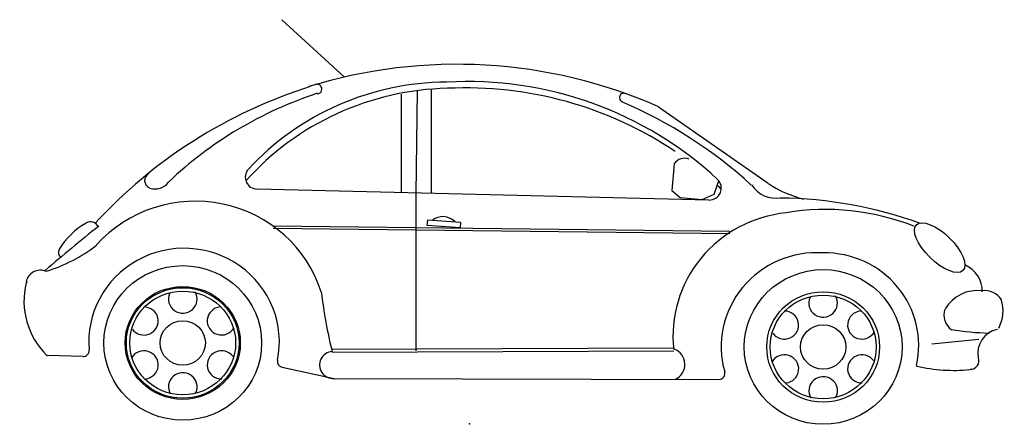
# Model space of a CAD drawing. Header units: millimetres. Extents: x 302.89 to 307, y 253.63 to 255.32.
import ezdxf

# ---------------------------------------------------------------- set-up
doc = ezdxf.new("R2010")
doc.units = ezdxf.units.MM

msp = doc.modelspace()

# ---------------------------------------------------------------- linework, layer by layer
for p, q in [((304.2501, 255.0782), (303.9881, 255.3176)), ((304.5532, 255.0212), (304.5477, 254.5898)), ((304.6134, 254.5962), (304.6134, 255.0275)), ((304.4883, 254.5962), (304.4883, 255.0067)), ((305.5609, 254.954), (306.0188, 254.6346)), ((305.6264, 254.7157), (305.6168, 254.6043)), ((305.7706, 254.5643), (303.8853, 254.6098)), ((305.7935, 254.5894), (305.8124, 254.6441)), ((304.5477, 254.594), (304.5477, 253.9341)), ((305.6168, 254.6043), (305.6515, 254.5755)), ((305.6515, 254.5755), (305.7424, 254.5672)), ((305.7424, 254.5672), (305.7935, 254.5894)), ((305.8585, 254.4328), (303.9524, 254.4553)), ((305.8585, 254.4237), (303.9524, 254.4461)), ((304.5955, 254.4575), (304.5971, 254.4815)), ((304.7325, 254.4487), (304.5955, 254.4575)), ((304.5971, 254.4815), (304.7341, 254.4727)), ((304.7341, 254.4727), (304.7325, 254.4487)), ((306.8969, 253.9819), (306.7008, 253.9622)), ((303.1584, 253.9108), (303.0094, 253.9146)), ((304.1955, 253.9415), (305.6216, 253.9471)), ((304.1988, 253.9285), (305.6238, 253.9341)), ((303.9895, 253.8663), (304.2063, 253.8197)), ((304.2079, 253.8197), (305.8123, 253.8154))]:
    msp.add_line(p, q)
for centre, major_axis, ratio, start_param, end_param in [((304.7186, 253.1215), (-2.0512, 0), 0.979816, 4.289246, 5.018114), ((304.7612, 253.5707), (-1.5193, 0), 0.979816, 3.952987, 4.768964), ((304.7363, 253.1242), (2.0521, 0), 0.979816, 1.882472, 2.410695), ((304.7067, 253.9019), (1.1526, 0), 0.979816, 1.594003, 2.42434), ((304.6838, 253.9547), (1.125, 0), 0.979816, 1.578345, 2.407685), ((304.1355, 255.028), (-0.0201, 0), 0.979816, 1.654136, 5.096888), ((304.757, 253.5231), (1.5408, 0), 0.979816, 0.96791, 1.620842), ((304.6573, 253.4848), (1.6413, 0), 0.979816, 1.893208, 2.34069), ((305.4159, 254.992), (-0.019, 0), 0.979816, 4.120518, 7.544177), ((304.6383, 253.2479), (1.9226, 0), 0.979816, 0.82153, 1.159176), ((305.6682, 254.691), (0.0488, 0), 0.979816, 1.147341, 2.598531), ((303.8866, 254.6598), (0.051, 0), 0.979816, 2.416257, 4.687756), ((303.4494, 254.6463), (-0.0339, 0), 0.979816, -1.085237, 1.145864), ((305.7718, 254.6143), (-0.051, 0), 0.979816, 1.546163, 3.946345), ((303.4585, 254.6784), (-0.0689, 0), 0.979816, 1.257664, 2.526951), ((304.7868, 253.5851), (1.4719, 0), 0.979816, 0.790102, 0.80588), ((306.0502, 254.6876), (-0.1178, 0), 0.979816, 0.538872, 1.753237), ((306.2715, 254.9875), (-0.4403, 0), 0.979816, 0.960567, 1.329096), ((303.627, 254.0197), (-0.5508, 0), 0.979816, 3.444423, 5.560159), ((306.0452, 252.849), (-1.7595, 0), 0.979816, 4.358948, 4.698903), ((306.2582, 253.5601), (-0.9847, 0), 0.979816, 4.330031, 4.880685), ((304.6605, 254.4277), (-0.069, 0), 0.979816, 3.913057, 5.399926), ((306.1495, 253.9961), (0.5288, 0), 0.979816, 1.677521, 3.250631), ((306.7342, 254.3655), (-0.0972, 0.0951), 0.423271, -0.010516, 6.272669), ((309.2626, 247.2306), (-9.531, 0), 0.979816, -0.884624, -0.853899), ((303.3281, 254.2008), (0.3141, 0), 0.979816, 2.090452, 2.600939), ((303.1898, 254.4386), (-0.0358, 0), 0.979816, 3.591865, 5.253173), ((302.8076, 254.8786), (-0.6547, 0), 0.979816, 1.879076, 2.240798), ((303.5803, 253.9733), (-0.3976, 0), 0.979816, 2.940922, 6.373773), ((303.0822, 254.3451), (-0.0267, 0), 0.979816, -0.501935, 0.785961), ((306.2223, 253.9526), (-0.4001, 0), 0.979816, 4.6486, 6.553885), ((306.2527, 253.9578), (0.394, 0), 0.979816, -0.220283, 1.58343), ((306.7888, 254.1835), (-0.123, 0), 0.979816, 3.118392, 4.288367), ((302.9802, 254.2127), (0.0598, 0), 0.979816, 1.149231, 2.960667), ((303.2401, 254.1423), (-0.3282, 0), 0.979816, -0.240691, 0.783809), ((302.9235, 254.2229), (-0.00223, 0), 0.979816, -0.180925, 3.322518), ((303.5745, 254.1509), (0.0598, 0), 0.979816, 2.722816, 6.819381), ((306.5178, 254.4629), (2.3825, 0), 0.979816, 3.262779, 3.37256), ((306.2476, 254.1341), (0.0598, 0), 0.979816, 2.722816, 6.819381), ((306.892, 254.0345), (0.1553, 0), 0.979816, 1.447176, 2.621112), ((306.9215, 254.106), (0.0819, 0), 0.979816, 0.537546, 1.697822), ((303.4126, 254.0592), (0.0598, 0), 0.979816, 3.770013, 7.866579), ((303.7365, 254.0595), (-0.0598, 0), 0.979816, -1.465974, 2.630591), ((306.8446, 254.1001), (0.1539, 0), 0.979816, -0.488441, 0.326572), ((306.0857, 254.0424), (0.0598, 0), 0.979816, 3.770013, 7.866579), ((306.4096, 254.0426), (-0.0598, 0), 0.979816, -1.465974, 2.630591), ((306.8305, 254.0847), (0.0786, 0), 0.979816, 2.822343, 4.076098), ((303.5746, 253.9677), (-0.0947, 0), 0.979816, 3.141593, 9.424778), ((306.2478, 253.9509), (-0.0947, 0), 0.979816, 3.141593, 9.424778), ((306.9595, 254.9908), (-1.0021, 0), 0.979816, 1.394546, 1.5514), ((306.9966, 253.9244), (-0.1037, 0), 0.979816, -1.358298, 0.18156), ((303.0095, 253.9171), (-0.00179, 0.00179), 1, 1.559012, 2.330052), ((303.159, 253.9358), (-0.0255, 0), 0.979816, 1.545182, 3.23218), ((303.4128, 253.876), (-0.0598, 0), 0.979816, 1.675618, 5.772184), ((303.7366, 253.8762), (0.0598, 0), 0.979816, 0.628421, 4.724986), ((304.2027, 253.8756), (0.0572, 0), 0.979816, 1.632809, 4.77637), ((305.6003, 253.8779), (-0.0704, 0), 0.979816, 2.025698, 4.345215), ((306.0859, 253.8592), (-0.0598, 0), 0.979816, 1.675618, 5.772184), ((306.4098, 253.8594), (0.0598, 0), 0.979816, 0.628421, 4.724986), ((303.9949, 253.8907), (-0.0255, 0), 0.979816, -0.20067, 1.354941), ((306.6397, 253.8729), (0.00255, 0), 0.979816, 2.921309, 4.486548), ((306.7951, 254.5356), (-0.6965, 0), 0.979816, 1.344955, 1.664605), ((306.8614, 253.8936), (-0.0367, 0), 0.979816, 1.562554, 3.488146), ((303.5748, 253.7845), (0.0598, 0), 0.979816, -0.418777, 3.677789), ((305.8124, 253.8404), (0.0255, 0), 0.979816, 4.709674, 6.582805), ((306.2479, 253.7677), (0.0598, 0), 0.979816, -0.418777, 3.677789), ((306.8611, 253.8573), (-0.000265, 0.000265), 1, -0.79381, 2.364606)]:
    msp.add_ellipse(centre, major_axis=major_axis, ratio=ratio, start_param=start_param, end_param=end_param)
for centre, major_axis in [((303.5746, 253.9677), (0.3294, 0)), ((306.2478, 253.9509), (0.3297, 0)), ((303.5746, 253.9677), (0.2354, 0)), ((303.5746, 253.9677), (0.2404, 0)), ((306.2478, 253.9509), (0.2354, 0)), ((303.5746, 253.9677), (0.2209, 0)), ((306.2478, 253.9509), (0.2209, 0))]:
    msp.add_ellipse(centre, major_axis=major_axis, ratio=0.979816)
msp.add_point((304.7718, 253.6305))

doc.saveas('drawing.dxf')
